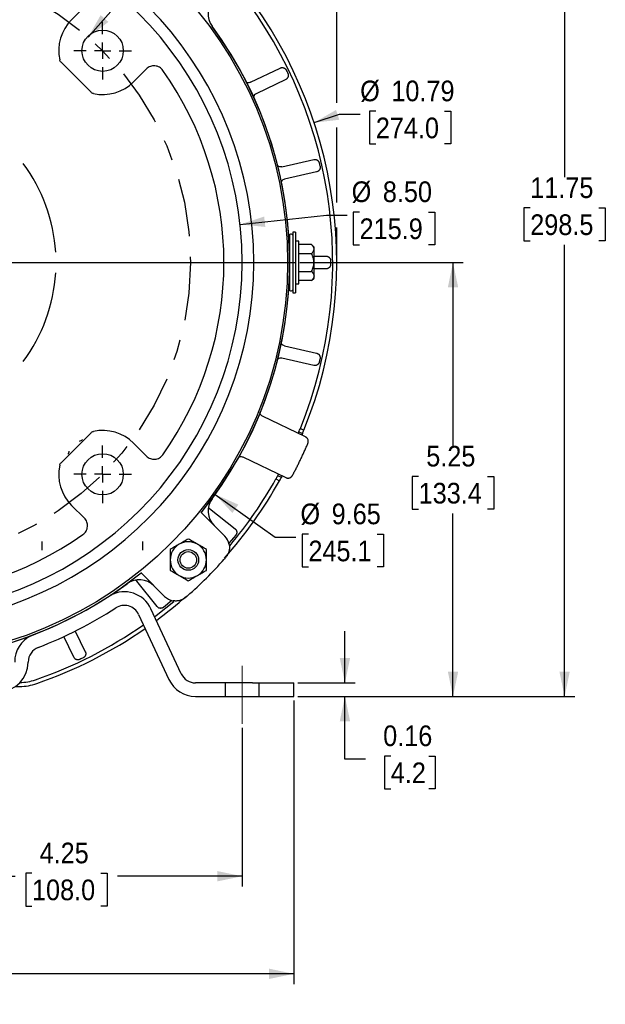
# Model space of a CAD drawing. Header units: inches. Extents: x 1.5 to 80, y 0 to 40.3.
# Tile 10 of 15: x 62.1 to 69.2, y 20.9 to 32.8. Entities that reach past the tile are written whole.
import ezdxf

# ---------------------------------------------------------------- set-up
doc = ezdxf.new("R2010")
doc.units = ezdxf.units.IN
doc.header["$MEASUREMENT"] = 0
for name, pattern in [('SLD-Center', [1.45, 0.7, -0.25, 0.25, -0.25]), ('SLD-Dashed', [0.45, 0.3, -0.15]), ('SLD-Solid', [0])]:
    doc.linetypes.add(name, pattern=pattern)
for name, color, linetype in [('CENTER', 40, 'SLD-Center'), ('HIDDEN', 104, 'SLD-Dashed'), ('SLD-0', 7, 'Continuous')]:
    doc.layers.add(name, color=color, linetype=linetype)
doc.styles.add('SLDTEXTSTYLE0', font='GOTHIC.TTF', dxfattribs={"width": 0.913})
doc.dimstyles.new('SLDDIMSTYLE1', dxfattribs={"dimtxt": 0.25, "dimasz": 0.3, "dimexe": 0, "dimexo": 0.0625, "dimgap": 0.0625, "dimtad": 0, "dimtih": 1, "dimtoh": 1, "dimrnd": 1e-09, "dimzin": 12, "dimdsep": 46, "dimtxsty": 'SLDTEXTSTYLE0', "dimsah": 1, "dimcen": 0.09, "dimadec": 0, "dimazin": 3, "dimtfac": 1, "dimtofl": 0, "dimtmove": 0, "dimatfit": 3, "dimfxl": 0, "dimfrac": 2, "dimtolj": 1, "dimtzin": 12, "dimarcsym": 0})
doc.dimstyles.new('SLDDIMSTYLE2', dxfattribs={"dimtxt": 0.25, "dimasz": 0.3, "dimexe": 0, "dimexo": 0.0625, "dimgap": 0.0625, "dimtad": 0, "dimtih": 1, "dimtoh": 1, "dimrnd": 1e-09, "dimdsep": 46, "dimtxsty": 'SLDTEXTSTYLE0', "dimsah": 1, "dimcen": 0.09, "dimadec": 0, "dimazin": 2, "dimtfac": 1, "dimtmove": 0, "dimatfit": 0, "dimfxl": 0, "dimfrac": 2, "dimtolj": 1, "dimtzin": 12, "dimarcsym": 0})
doc.dimstyles.new('SLDDIMSTYLE4', dxfattribs={"dimtxt": 0.25, "dimasz": 0.3, "dimexe": 0, "dimexo": 0.0625, "dimgap": 0.0625, "dimtad": 0, "dimtih": 1, "dimtoh": 1, "dimrnd": 1e-09, "dimzin": 12, "dimdsep": 46, "dimtxsty": 'SLDTEXTSTYLE0', "dimsah": 1, "dimcen": 0, "dimadec": 0, "dimazin": 3, "dimtfac": 1, "dimtofl": 0, "dimtmove": 0, "dimatfit": 3, "dimfxl": 0, "dimfrac": 2, "dimtolj": 1, "dimtzin": 12, "dimarcsym": 0})
doc.dimstyles.new('SLDDIMSTYLE7', dxfattribs={"dimtxt": 0.25, "dimasz": 0.3, "dimexe": 0, "dimexo": 0.0625, "dimgap": 0.0625, "dimtad": 0, "dimtih": 1, "dimtoh": 1, "dimrnd": 1e-09, "dimzin": 12, "dimdsep": 46, "dimtxsty": 'SLDTEXTSTYLE0', "dimsah": 1, "dimcen": 0, "dimadec": 0, "dimazin": 3, "dimtfac": 1, "dimtofl": 0, "dimtmove": 0, "dimatfit": 3, "dimfxl": 0, "dimfrac": 2, "dimtolj": 1, "dimtzin": 12, "dimarcsym": 0})
doc.dimstyles.new('SLDDIMSTYLE8', dxfattribs={"dimtxt": 0.25, "dimasz": 0.3, "dimexe": 0, "dimexo": 0.0625, "dimgap": 0.0625, "dimtad": 0, "dimtih": 1, "dimtoh": 1, "dimrnd": 1e-09, "dimzin": 4, "dimdsep": 46, "dimtxsty": 'SLDTEXTSTYLE0', "dimsah": 1, "dimcen": 0, "dimadec": 0, "dimazin": 1, "dimtfac": 1, "dimtofl": 0, "dimtmove": 0, "dimatfit": 3, "dimfxl": 0, "dimfrac": 2, "dimtolj": 1, "dimtzin": 12, "dimarcsym": 0})

# ---------------------------------------------------------------- blocks, each defined once
blk = doc.blocks.new('_D_13')
at = {"layer": 'SLD-0'}
for p, q in [((64.659, 34.408), (64.583, 34.408)), ((64.583, 34.408), (64.583, 34.011)), ((65.49, 34.408), (65.566, 34.408)), ((65.566, 34.408), (65.566, 34.011)), ((62.965, 32.609), (64.225, 34.048)), ((64.225, 34.048), (64.444, 34.048)), ((64.583, 34.011), (64.659, 34.011)), ((65.566, 34.011), (65.49, 34.011))]:
    blk.add_line(p, q, dxfattribs=at)
blk.add_solid([(62.965, 32.609), (63.21, 32.794), (63.116, 32.876)], dxfattribs=at)
at = {"layer": 'SLD-0', "char_height": 0.25, "attachment_point": 1, "style": 'SLDTEXTSTYLE0'}
for s, insert in [('%%c', (64.563, 34.778)), ('7.25', (64.94, 34.778)), ('184.2', (64.659, 34.33)), ('B.C.', (64.751, 33.883))]:
    blk.add_mtext(s, dxfattribs=dict(at, insert=insert))
blk = doc.blocks.new('_D_17')
at = {"layer": 'SLD-0'}
for p, q in [((60.577, 24.933), (60.577, 22.33)), ((64.827, 24.252), (64.827, 22.33)), ((60.577, 22.455), (62.083, 22.455)), ((62.286, 22.492), (62.21, 22.492)), ((62.21, 22.492), (62.21, 22.095)), ((63.117, 22.492), (63.194, 22.492)), ((63.194, 22.492), (63.194, 22.095)), ((64.827, 22.455), (63.32, 22.455)), ((62.21, 22.095), (62.286, 22.095)), ((63.194, 22.095), (63.117, 22.095))]:
    blk.add_line(p, q, dxfattribs=at)
for points in [[(60.577, 22.455), (60.877, 22.393), (60.877, 22.518)], [(64.827, 22.455), (64.527, 22.518), (64.527, 22.393)]]:
    blk.add_solid(points, dxfattribs=at)
at = {"layer": 'SLD-0', "char_height": 0.25, "attachment_point": 1, "style": 'SLDTEXTSTYLE0'}
for s, insert in [('4.25', (62.378, 22.862)), ('108.0', (62.286, 22.415))]:
    blk.add_mtext(s, dxfattribs=dict(at, insert=insert))
blk = doc.blocks.new('_D_19')
at = {"layer": 'SLD-0'}
for p, q in [((55.702, 24.581), (55.702, 21.149)), ((65.452, 24.581), (65.452, 21.149)), ((55.702, 21.274), (59.958, 21.274)), ((60.161, 21.311), (60.085, 21.311)), ((60.085, 21.311), (60.085, 20.914)), ((60.992, 21.311), (61.069, 21.311)), ((61.069, 21.311), (61.069, 20.914)), ((65.452, 21.274), (61.195, 21.274)), ((60.085, 20.914), (60.161, 20.914)), ((61.069, 20.914), (60.992, 20.914))]:
    blk.add_line(p, q, dxfattribs=at)
for points in [[(55.702, 21.274), (56.002, 21.212), (56.002, 21.337)], [(65.452, 21.274), (65.152, 21.337), (65.152, 21.212)]]:
    blk.add_solid(points, dxfattribs=at)
at = {"layer": 'SLD-0', "char_height": 0.25, "attachment_point": 1, "style": 'SLDTEXTSTYLE0'}
for s, insert in [('9.75', (60.253, 21.681)), ('247.7', (60.161, 21.234))]:
    blk.add_mtext(s, dxfattribs=dict(at, insert=insert))
blk = doc.blocks.new('_D_20')
at = {"layer": 'SLD-0'}
for p, q in [((66.07, 24.795), (66.07, 25.42)), ((65.502, 24.795), (66.195, 24.795)), ((65.502, 24.631), (66.195, 24.631)), ((66.07, 23.873), (66.07, 24.631)), ((66.32, 23.873), (66.07, 23.873)), ((66.624, 23.909), (66.548, 23.909)), ((66.548, 23.909), (66.548, 23.513)), ((67.086, 23.909), (67.162, 23.909)), ((67.162, 23.909), (67.162, 23.513)), ((66.548, 23.513), (66.624, 23.513)), ((67.162, 23.513), (67.086, 23.513))]:
    blk.add_line(p, q, dxfattribs=at)
for points in [[(66.07, 24.795), (66.132, 25.095), (66.007, 25.095)], [(66.07, 24.631), (66.007, 24.331), (66.132, 24.331)]]:
    blk.add_solid(points, dxfattribs=at)
at = {"layer": 'SLD-0', "char_height": 0.25, "attachment_point": 1, "style": 'SLDTEXTSTYLE0'}
for s, insert in [('0.16', (66.532, 24.28)), ('4.2', (66.624, 23.832))]:
    blk.add_mtext(s, dxfattribs=dict(at, insert=insert))
blk = doc.blocks.new('_D_21')
at = {"layer": 'SLD-0'}
for p, q in [((64.502, 27.076), (65.226, 26.558)), ((65.628, 26.595), (65.552, 26.595)), ((65.552, 26.595), (65.552, 26.198)), ((66.459, 26.595), (66.535, 26.595)), ((66.535, 26.595), (66.535, 26.198)), ((65.226, 26.558), (65.476, 26.558)), ((65.552, 26.198), (65.628, 26.198)), ((66.535, 26.198), (66.459, 26.198))]:
    blk.add_line(p, q, dxfattribs=at)
blk.add_solid([(64.502, 27.076), (64.709, 26.851), (64.782, 26.952)], dxfattribs=at)
at = {"layer": 'SLD-0', "char_height": 0.25, "attachment_point": 1, "style": 'SLDTEXTSTYLE0'}
for s, insert in [('%%c', (65.532, 26.965)), ('9.65', (65.909, 26.965)), ('245.1', (65.628, 26.517))]:
    blk.add_mtext(s, dxfattribs=dict(at, insert=insert))
blk = doc.blocks.new('_D_24')
at = {"layer": 'SLD-0'}
for p, q in [((65.526, 29.882), (67.501, 29.882)), ((67.376, 29.882), (67.376, 27.667)), ((66.961, 27.293), (66.884, 27.293)), ((66.884, 27.293), (66.884, 26.897)), ((67.792, 27.293), (67.868, 27.293)), ((67.868, 27.293), (67.868, 26.897)), ((66.884, 26.897), (66.961, 26.897)), ((67.376, 24.631), (67.376, 26.846)), ((67.868, 26.897), (67.792, 26.897)), ((65.502, 24.631), (67.501, 24.631))]:
    blk.add_line(p, q, dxfattribs=at)
for points in [[(67.376, 29.882), (67.314, 29.582), (67.439, 29.582)], [(67.376, 24.631), (67.439, 24.931), (67.314, 24.931)]]:
    blk.add_solid(points, dxfattribs=at)
at = {"layer": 'SLD-0', "char_height": 0.25, "attachment_point": 1, "style": 'SLDTEXTSTYLE0'}
for s, insert in [('5.25', (67.053, 27.664)), ('133.4', (66.961, 27.216))]:
    blk.add_mtext(s, dxfattribs=dict(at, insert=insert))
blk = doc.blocks.new('_D_25')
at = {"layer": 'SLD-0'}
for p, q in [((64.802, 30.343), (65.845, 30.457)), ((65.845, 30.457), (66.095, 30.457)), ((66.247, 30.493), (66.171, 30.493)), ((66.171, 30.493), (66.171, 30.097)), ((67.078, 30.493), (67.155, 30.493)), ((67.155, 30.493), (67.155, 30.097)), ((66.171, 30.097), (66.247, 30.097)), ((67.155, 30.097), (67.078, 30.097))]:
    blk.add_line(p, q, dxfattribs=at)
blk.add_solid([(64.802, 30.343), (65.107, 30.313), (65.093, 30.438)], dxfattribs=at)
at = {"layer": 'SLD-0', "char_height": 0.25, "attachment_point": 1, "style": 'SLDTEXTSTYLE0'}
for s, insert in [('%%c', (66.151, 30.864)), ('8.50', (66.528, 30.864)), ('215.9', (66.247, 30.416))]:
    blk.add_mtext(s, dxfattribs=dict(at, insert=insert))
blk = doc.blocks.new('_D_26')
at = {"layer": 'SLD-0'}
for p, q in [((66.443, 31.713), (66.366, 31.713)), ((66.366, 31.713), (66.366, 31.317)), ((67.274, 31.713), (67.35, 31.713)), ((67.35, 31.713), (67.35, 31.317)), ((65.697, 31.575), (66.004, 31.677)), ((66.004, 31.677), (66.254, 31.677)), ((66.366, 31.317), (66.443, 31.317)), ((67.35, 31.317), (67.274, 31.317))]:
    blk.add_line(p, q, dxfattribs=at)
blk.add_solid([(65.697, 31.575), (66.002, 31.61), (65.962, 31.729)], dxfattribs=at)
at = {"layer": 'SLD-0', "char_height": 0.25, "attachment_point": 1, "style": 'SLDTEXTSTYLE0'}
for s, insert in [('%%c', (66.254, 32.084)), ('10.79', (66.631, 32.084)), ('274.0', (66.443, 31.636))]:
    blk.add_mtext(s, dxfattribs=dict(at, insert=insert))
blk = doc.blocks.new('_D_28')
at = {"layer": 'SLD-0'}
for p, q in [((60.722, 36.381), (68.851, 36.381)), ((68.726, 36.381), (68.726, 30.917)), ((68.31, 30.543), (68.234, 30.543)), ((68.234, 30.543), (68.234, 30.146)), ((69.141, 30.543), (69.217, 30.543)), ((69.217, 30.543), (69.217, 30.146)), ((68.234, 30.146), (68.31, 30.146)), ((68.726, 24.631), (68.726, 30.095)), ((69.217, 30.146), (69.141, 30.146)), ((65.502, 24.631), (68.851, 24.631))]:
    blk.add_line(p, q, dxfattribs=at)
for points in [[(68.726, 36.381), (68.663, 36.081), (68.788, 36.081)], [(68.726, 24.631), (68.788, 24.931), (68.663, 24.931)]]:
    blk.add_solid(points, dxfattribs=at)
at = {"layer": 'SLD-0', "char_height": 0.25, "attachment_point": 1, "style": 'SLDTEXTSTYLE0'}
for s, insert in [('11.75', (68.31, 30.913)), ('298.5', (68.31, 30.465))]:
    blk.add_mtext(s, dxfattribs=dict(at, insert=insert))
blk = doc.blocks.new('_D_29')
at = {"layer": 'SLD-0'}
for p, q in [((54.703, 32.94), (54.627, 32.94)), ((54.627, 32.94), (54.627, 32.543)), ((55.534, 32.94), (55.61, 32.94)), ((55.61, 32.94), (55.61, 32.543)), ((55.936, 32.903), (55.686, 32.903)), ((57.199, 32.081), (55.936, 32.903)), ((54.627, 32.543), (54.703, 32.543)), ((55.61, 32.543), (55.534, 32.543))]:
    blk.add_line(p, q, dxfattribs=at)
blk.add_solid([(57.199, 32.081), (56.982, 32.297), (56.914, 32.192)], dxfattribs=at)
at = {"layer": 'SLD-0', "char_height": 0.25, "attachment_point": 1, "style": 'SLDTEXTSTYLE0'}
for s, insert in [('%%c', (54.607, 33.31)), ('8.06', (54.984, 33.31)), ('204.7', (54.703, 32.862))]:
    blk.add_mtext(s, dxfattribs=dict(at, insert=insert))
blk = doc.blocks.new('_D_31')
at = {"layer": 'SLD-0'}
for p, q in [((52.928, 32.61), (52.928, 39.499)), ((65.97, 36.531), (65.97, 39.499)), ((52.928, 39.374), (58.83, 39.374)), ((59.033, 39.41), (58.957, 39.41)), ((58.957, 39.41), (58.957, 39.013)), ((59.864, 39.41), (59.941, 39.41)), ((59.941, 39.41), (59.941, 39.013)), ((65.97, 39.374), (60.067, 39.374)), ((58.957, 39.013), (59.033, 39.013)), ((59.941, 39.013), (59.864, 39.013)), ((65.97, 31.815), (65.97, 36.231)), ((52.928, 32.31), (52.928, 32.31)), ((65.97, 30.607), (65.97, 31.515)), ((65.97, 29.932), (65.97, 30.307))]:
    blk.add_line(p, q, dxfattribs=at)
for points in [[(52.928, 39.374), (53.228, 39.311), (53.228, 39.436)], [(65.97, 39.374), (65.67, 39.436), (65.67, 39.311)]]:
    blk.add_solid(points, dxfattribs=at)
at = {"layer": 'SLD-0', "char_height": 0.25, "attachment_point": 1, "style": 'SLDTEXTSTYLE0'}
for s, insert in [('13.04', (59.033, 39.78)), ('331.3', (59.033, 39.333))]:
    blk.add_mtext(s, dxfattribs=dict(at, insert=insert))
blk = doc.blocks.new('SW_CENTERMARKSYMBOL_2')
at = {"layer": 'SLD-0', "color": 0}
for p, q in [((0, 0.2), (0, 0.35)), ((-0.2, 0), (-0.35, 0)), ((0, 0), (-0.1, 0)), ((0, 0), (0, 0.1)), ((0, 0), (0, -0.1)), ((0, 0), (0.1, 0)), ((0.2, 0), (0.35, 0)), ((0, -0.2), (0, -0.35))]:
    blk.add_line(p, q, dxfattribs=at)
blk = doc.blocks.new('SW_CENTERMARKSYMBOL_4')
at = {"layer": 'SLD-0', "color": 0}
for p, q in [((0, 0.2), (0, 0.35)), ((-0.2, 0), (-0.35, 0)), ((0, 0), (-0.1, 0)), ((0, 0), (0, 0.1)), ((0, 0), (0, -0.1)), ((0, 0), (0.1, 0)), ((0.2, 0), (0.35, 0)), ((0, -0.2), (0, -0.35))]:
    blk.add_line(p, q, dxfattribs=at)
blk = doc.blocks.new('SW_CENTERMARKSYMBOL_5')
at = {"layer": 'SLD-0', "color": 0}
for p, q in [((0, 0.2), (0, 4.899)), ((-0.2, 0), (-4.899, 0)), ((0, 0), (-0.1, 0)), ((0, 0), (0, 0.1)), ((0, 0), (0, -0.1)), ((0, 0), (0.1, 0)), ((0.2, 0), (4.899, 0)), ((0, -0.2), (0, -4.899))]:
    blk.add_line(p, q, dxfattribs=at)

msp = doc.modelspace()

# ---------------------------------------------------------------- linework, layer by layer
at = {"color": 40, "linetype": 'SLD-Center', "lineweight": 18}
msp.add_line((64.82672, 24.30163), (64.82672, 25.13014), dxfattribs=at)
at = {"layer": 'CENTER'}
msp.add_circle((60.57672, 29.88239), 3.625, dxfattribs=at)
at = {"layer": 'HIDDEN'}
for p, q in [((62.40672, 26.50639), (62.40672, 26.40239)), ((63.62672, 26.40239), (63.62672, 26.50639)), ((64.62172, 24.79789), (64.62172, 24.63389)), ((65.03172, 24.63389), (65.03172, 24.79789))]:
    msp.add_line(p, q, dxfattribs=at)
at = {"layer": 'SLD-0', "linetype": 'SLD-Solid', "lineweight": 25}
for p, q in [((62.76466, 32.82097), (62.91925, 32.97556)), ((62.99977, 31.9427), (62.63704, 32.30543)), ((63.6699, 32.22491), (63.51531, 32.07033)), ((63.87181, 32.20258), (63.86801, 32.20797)), ((64.92981, 32.06418), (65.28688, 32.23613)), ((65.35369, 32.0974), (64.99662, 31.92544)), ((65.30616, 31.04082), (65.69254, 31.12901)), ((65.72681, 30.97889), (65.34043, 30.8907)), ((65.40072, 30.22026), (65.40072, 29.98062)), ((65.47072, 30.24989), (65.44072, 30.24989)), ((65.44072, 30.24989), (65.44072, 29.51489)), ((65.47072, 30.24989), (65.47072, 29.51489)), ((65.51072, 30.14239), (65.47072, 30.14239)), ((65.51072, 29.62239), (65.51072, 30.14239)), ((65.66672, 30.09889), (65.51072, 30.09889)), ((65.69572, 30.06989), (65.66672, 30.09889)), ((65.69572, 30.04477), (65.69572, 30.06989)), ((65.69572, 29.88239), (65.69572, 30.04477)), ((65.40072, 30.00739), (65.4001, 30.00739)), ((65.51072, 29.99064), (65.66672, 29.99064)), ((65.69572, 29.95938), (65.84168, 29.95938)), ((65.69572, 29.72001), (65.69572, 29.88239)), ((65.84168, 29.80539), (65.69572, 29.80539)), ((65.4001, 29.75739), (65.40072, 29.75739)), ((65.40072, 29.78416), (65.40072, 29.54452)), ((65.51072, 29.77413), (65.66672, 29.77413)), ((65.66672, 29.66588), (65.69572, 29.69489)), ((65.69572, 29.69489), (65.69572, 29.72001)), ((65.47072, 29.62239), (65.51072, 29.62239)), ((65.66672, 29.66588), (65.51072, 29.66588)), ((65.44072, 29.51489), (65.47072, 29.51489)), ((65.34043, 28.87407), (65.72681, 28.78589)), ((65.69254, 28.63576), (65.30616, 28.72395)), ((65.59316, 27.77096), (65.07355, 28.02103)), ((62.63704, 27.45934), (62.99977, 27.82207)), ((65.51357, 27.83383), (65.55689, 27.81298)), ((65.53067, 27.87554), (65.57401, 27.85468)), ((63.51531, 27.69445), (63.6699, 27.53986)), ((63.86801, 27.55681), (63.87181, 27.5622)), ((64.83689, 27.52929), (65.3565, 27.27921)), ((65.30103, 27.28135), (65.25771, 27.30219)), ((65.23578, 27.26281), (65.27912, 27.24195)), ((62.91925, 26.78921), (62.76466, 26.9438)), ((64.32978, 26.85765), (64.61774, 26.56969)), ((64.43118, 26.90704), (64.4215, 26.91841)), ((64.43118, 26.90704), (64.74104, 26.65994)), ((62.9023, 26.5911), (62.89691, 26.5873)), ((64.7499, 26.58284), (64.66598, 26.48477)), ((64.67034, 26.46909), (64.67108, 26.46485)), ((63.88942, 25.84137), (63.60146, 26.12933)), ((63.55207, 26.02793), (63.54279, 26.03582)), ((63.79917, 25.71807), (63.55207, 26.02793)), ((63.97556, 25.79417), (63.87627, 25.70921)), ((63.99057, 25.78868), (63.99002, 25.78877)), ((63.57464, 25.62397), (63.94241, 24.83528)), ((64.09105, 24.90459), (63.72328, 25.69328)), ((62.80998, 25.42244), (62.93047, 25.17223)), ((62.79173, 25.10542), (62.67125, 25.35561)), ((62.24072, 25.04489), (62.24072, 25.04779)), ((64.95172, 24.79489), (64.26325, 24.79489)), ((64.95172, 24.79489), (65.45172, 24.79489)), ((65.45172, 24.63089), (65.45172, 24.79489)), ((62.08612, 24.75239), (62.13755, 24.75239)), ((64.26325, 24.63089), (64.95172, 24.63089)), ((64.95172, 24.63089), (65.45172, 24.63089))]:
    msp.add_line(p, q, dxfattribs=at)
at = {"layer": 'SLD-0', "linetype": 'SLD-Solid', "lineweight": 25, "flags": 128}
msp.add_lwpolyline([(63.76894, 25.59534), (63.78783, 25.60947), (64.00077, 25.77813)], dxfattribs=at)
at = {"layer": 'SLD-0', "linetype": 'SLD-Solid', "lineweight": 25}
for centre, radius in [((60.57672, 29.88239), 4.79931), ((63.13999, 32.44565), 0.25), ((63.13999, 27.31912), 0.25), ((64.1759, 26.28321), 0.125), ((64.1759, 26.28321), 0.1)]:
    msp.add_circle(centre, radius, dxfattribs=at)
for centre, radius, start, end in [((60.57672, 29.88239), 4.39115, 275.945408, 84.054592), ((60.57672, 29.88239), 4.25, 275.024191, 84.975809), ((60.57672, 29.88239), 5.393, 337.914592, 41.546538), ((60.57672, 29.88239), 5.345, 337.947096, 39.836617), ((64.66522, 32.88901), 0.25, 135, 216.33025), ((63.13999, 32.44565), 0.53079, 135, 191.989921), ((60.57672, 29.88239), 4.824, 321.128455, 36.276325), ((60.57672, 29.88239), 4.825, 323.66975, 36.33025), ((60.57672, 29.88239), 4.03, 324.755472, 35.244528), ((63.13999, 32.44565), 0.53079, 258.010079, 315), ((60.57672, 29.88239), 2, 3.542309, 36.751249), ((65.41821, 30.20239), 0.025, 25.750614, 134.371384), ((60.57672, 29.88239), 2, 323.248751, 356.457691), ((65.41821, 29.56239), 0.025, 225.628616, 334.249386), ((63.13999, 27.31912), 0.53079, 45, 101.989921), ((60.57672, 29.88239), 5.345, 337.463863, 337.947096), ((60.57672, 29.88239), 5.393, 337.435675, 337.914592), ((62.85493, 27.7817), 0.06002, 273.502994, 314.95656), ((62.67741, 27.60418), 0.06002, 315.04344, 356.497006), ((63.13999, 27.31912), 0.53079, 168.010079, 225), ((60.57672, 29.88239), 5.345, 330.652904, 331.136137), ((60.57672, 29.88239), 5.393, 318.454057, 330.685408), ((60.57672, 29.88239), 5.345, 320.164841, 330.652904), ((60.57672, 29.88239), 5.393, 330.685408, 331.164325), ((64.66522, 26.87576), 0.25, 143.66975, 225), ((60.57672, 29.88239), 4.03, 234.755472, 305.244528), ((64.1759, 26.28321), 0.219, 120, 180), ((64.1759, 26.28321), 0.219, 60, 120), ((64.1759, 26.28321), 0.219, 0, 60), ((64.48338, 26.43534), 0.19, 10.9725, 45), ((64.1759, 26.28321), 0.219, 180, 240), ((60.57672, 29.88239), 5.4, 311.670858, 318.329142), ((64.1759, 26.28321), 0.219, 300, 0), ((60.57672, 29.88239), 4.824, 271.069013, 308.871545), ((60.57672, 29.88239), 4.825, 233.66975, 306.33025), ((63.58335, 25.79389), 0.25, 45, 126.33025), ((64.1759, 26.28321), 0.219, 240, 300), ((63.40244, 25.54367), 0.354, 25, 118.439187), ((60.57672, 29.88239), 5.393, 306.566795, 311.547744), ((64.02377, 25.97572), 0.19, 225, 259.0275), ((60.57672, 29.88089), 4.9865, 290.987058, 303.084462), ((63.40244, 25.54367), 0.19, 25, 123.084462), ((60.57672, 29.88239), 5.345, 289.129082, 304.882486), ((60.57672, 29.88239), 5.393, 289.129082, 304.793656), ((62.43072, 25.04779), 0.354, 115.341063, 180), ((62.43072, 25.04779), 0.19, 110.987058, 180), ((61.88672, 25.04489), 0.354, 270, 0), ((64.26325, 24.98489), 0.19, 205, 270), ((62.13755, 25.38239), 0.582, 270, 289.129082), ((62.13755, 25.38239), 0.63, 270, 289.129082), ((64.26325, 24.98489), 0.354, 205, 270)]:
    msp.add_arc(centre, radius, start, end, dxfattribs=at)
for points in [[(62.63704, 32.30543), (62.62889, 32.31358), (62.62317, 32.32411), (62.62078, 32.33538)], [(65.36018, 32.21067), (65.36667, 32.19734), (65.37311, 32.18397), (65.37949, 32.17058)], [(63.02972, 31.92644), (63.01845, 31.92884), (63.00792, 31.93455), (62.99977, 31.9427)], [(65.75834, 31.08788), (65.76171, 31.07343), (65.76501, 31.05897), (65.76825, 31.0445)], [(65.89668, 29.90463), (65.89671, 29.89722), (65.89672, 29.8898), (65.89672, 29.88239)], [(65.89672, 29.88239), (65.89672, 29.87497), (65.89671, 29.86755), (65.89668, 29.86014)], [(65.76825, 28.72028), (65.76501, 28.7058), (65.76171, 28.69134), (65.75834, 28.67689)], [(62.99977, 27.82207), (63.00792, 27.83022), (63.01845, 27.83594), (63.02972, 27.83833)], [(62.62078, 27.42939), (62.62317, 27.44066), (62.62889, 27.45119), (62.63704, 27.45934)], [(62.90501, 25.09893), (62.89167, 25.09244), (62.87831, 25.086), (62.86492, 25.07962)]]:
    msp.add_open_spline(points, degree=3, dxfattribs=at)
for points, knots in [([(63.86801, 32.20797), (63.86252, 32.21574), (63.85628, 32.22278), (63.84239, 32.23543), (63.83462, 32.24108), (63.8183, 32.25044), (63.8097, 32.2542), (63.79159, 32.25987), (63.78229, 32.2617), (63.76359, 32.2633), (63.754, 32.26309), (63.73532, 32.2606), (63.7262, 32.25837), (63.70843, 32.25189), (63.69988, 32.24767), (63.68405, 32.23758), (63.67663, 32.23165), (63.6699, 32.22491)], [0, 0, 0, 0, 0.125, 0.125, 0.25, 0.25, 0.375, 0.375, 0.5, 0.5, 0.625, 0.625, 0.75, 0.75, 0.875, 0.875, 1, 1, 1, 1]), ([(65.28688, 32.23613), (65.28826, 32.23676), (65.291, 32.238), (65.29525, 32.23941), (65.29951, 32.24048), (65.30373, 32.24119), (65.30787, 32.24156), (65.31187, 32.24162), (65.3157, 32.2414), (65.31932, 32.24095), (65.32271, 32.2403), (65.32586, 32.2395), (65.33052, 32.23802), (65.33666, 32.23535), (65.34393, 32.23073), (65.35045, 32.22495), (65.35605, 32.21826), (65.35881, 32.21319), (65.36018, 32.21067)], [0, 0, 0, 0, 0.05271198, 0.10474871, 0.15580936, 0.20560872, 0.25388351, 0.30039732, 0.34494381, 0.38734827, 0.42746767, 0.46518937, 0.50042879, 0.59777594, 0.69781327, 0.79916765, 0.90037552, 1, 1, 1, 1]), ([(64.92981, 32.06418), (64.92252, 32.06167), (64.90795, 32.05664), (64.88626, 32.05908), (64.87529, 32.06627), (64.87077, 32.06923)], [0, 0, 0, 0, 0.37043366, 0.74059668, 1, 1, 1, 1]), ([(65.37949, 32.17058), (65.38013, 32.16914), (65.38143, 32.16623), (65.3829, 32.16164), (65.38399, 32.15693), (65.38466, 32.15211), (65.3849, 32.14726), (65.38472, 32.14243), (65.38412, 32.13769), (65.38313, 32.13308), (65.38153, 32.12788), (65.37898, 32.12189), (65.37493, 32.11508), (65.36934, 32.10835), (65.36226, 32.10208), (65.35659, 32.09898), (65.35369, 32.0974)], [0, 0, 0, 0, 0.05515366, 0.11098933, 0.16727226, 0.22375515, 0.28018423, 0.33630565, 0.39187193, 0.44664798, 0.50041638, 0.58109153, 0.67320296, 0.77528636, 0.88515789, 1, 1, 1, 1]), ([(64.99662, 31.92544), (64.99015, 31.92128), (64.97723, 31.91299), (64.96655, 31.89707), (64.96535, 31.88681), (64.96505, 31.88419)], [0, 0, 0, 0, 0.42742237, 0.85342761, 1, 1, 1, 1]), ([(65.69254, 31.12901), (65.69402, 31.12931), (65.69697, 31.12991), (65.70143, 31.13034), (65.70582, 31.13044), (65.7101, 31.13019), (65.71421, 31.12963), (65.71813, 31.1288), (65.72181, 31.12774), (65.72524, 31.12649), (65.7284, 31.1251), (65.73129, 31.12362), (65.73551, 31.12114), (65.7409, 31.11717), (65.74697, 31.11105), (65.75203, 31.10397), (65.75601, 31.0962), (65.75757, 31.09064), (65.75834, 31.08788)], [0, 0, 0, 0, 0.05271198, 0.10474871, 0.15580937, 0.20560872, 0.25388352, 0.30039733, 0.34494381, 0.38734827, 0.42746767, 0.46518937, 0.50042879, 0.59777595, 0.69781328, 0.79916766, 0.90037553, 1, 1, 1, 1]), ([(65.30616, 31.04082), (65.2985, 31.04001), (65.28319, 31.03837), (65.26322, 31.0452), (65.25459, 31.05407), (65.25134, 31.05742)], [0, 0, 0, 0, 0.383925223, 0.767569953, 1, 1, 1, 1]), ([(65.76825, 31.0445), (65.76855, 31.04294), (65.76917, 31.03982), (65.76958, 31.03502), (65.7696, 31.03018), (65.76918, 31.02534), (65.76834, 31.02055), (65.76708, 31.01589), (65.76544, 31.0114), (65.76345, 31.00712), (65.76074, 31.00241), (65.75691, 30.99713), (65.75145, 30.9914), (65.7445, 30.98608), (65.73621, 30.98155), (65.72999, 30.97979), (65.72681, 30.97889)], [0, 0, 0, 0, 0.05515366, 0.11098933, 0.16727226, 0.22375516, 0.28018424, 0.33630566, 0.39187193, 0.44664798, 0.50041638, 0.58109153, 0.67320297, 0.77528636, 0.88515789, 1, 1, 1, 1]), ([(65.34043, 30.8907), (65.33317, 30.8881), (65.31867, 30.88291), (65.30401, 30.86862), (65.30025, 30.85755), (65.29896, 30.85376)], [0, 0, 0, 0, 0.39762731, 0.79393628, 1, 1, 1, 1]), ([(65.69572, 30.04477), (65.69572, 30.05427), (65.6928, 30.06352), (65.68507, 30.0771), (65.68194, 30.08159), (65.67488, 30.09036), (65.67095, 30.09466), (65.66672, 30.09889)], [0, 0, 0, 0, 0.5, 0.5, 0.75, 0.75, 1, 1, 1, 1]), ([(65.66672, 29.99064), (65.6752, 29.99912), (65.68241, 30.0078), (65.69012, 30.02127), (65.69217, 30.02585), (65.69497, 30.03518), (65.69572, 30.03998), (65.69572, 30.04477)], [0, 0, 0, 0, 0.5, 0.5, 0.75, 0.75, 1, 1, 1, 1]), ([(65.69572, 29.88239), (65.69572, 29.90139), (65.6928, 29.91989), (65.68507, 29.94706), (65.68194, 29.95604), (65.67488, 29.97357), (65.67095, 29.98217), (65.66672, 29.99064)], [0, 0, 0, 0, 0.5, 0.5, 0.75, 0.75, 1, 1, 1, 1]), ([(65.84168, 29.95938), (65.84319, 29.95934), (65.8462, 29.95927), (65.85064, 29.9587), (65.85494, 29.95782), (65.85906, 29.95662), (65.86294, 29.95516), (65.86658, 29.95348), (65.86993, 29.95162), (65.873, 29.94965), (65.87577, 29.94759), (65.87826, 29.9455), (65.88182, 29.94215), (65.88619, 29.93707), (65.89074, 29.92976), (65.89411, 29.92172), (65.89625, 29.91326), (65.89654, 29.9075), (65.89668, 29.90463)], [0, 0, 0, 0, 0.05271198, 0.1047487, 0.15580935, 0.20560871, 0.2538835, 0.30039731, 0.34494379, 0.38734825, 0.42746766, 0.46518936, 0.50042879, 0.59777593, 0.69781326, 0.79916764, 0.90037552, 1, 1, 1, 1]), ([(65.66672, 29.77413), (65.6752, 29.7911), (65.68241, 29.80845), (65.69012, 29.8354), (65.69217, 29.84455), (65.69497, 29.86322), (65.69572, 29.87281), (65.69572, 29.88239)], [0, 0, 0, 0, 0.5, 0.5, 0.75, 0.75, 1, 1, 1, 1]), ([(65.89668, 29.86014), (65.89663, 29.85855), (65.89654, 29.85537), (65.89587, 29.85061), (65.89481, 29.84588), (65.89332, 29.84125), (65.89144, 29.83678), (65.88918, 29.83251), (65.88658, 29.82849), (65.88368, 29.82477), (65.87999, 29.82078), (65.87509, 29.81648), (65.86849, 29.81212), (65.86053, 29.80847), (65.85143, 29.8059), (65.84498, 29.80556), (65.84168, 29.80539)], [0, 0, 0, 0, 0.05515366, 0.11098933, 0.16727226, 0.22375515, 0.28018423, 0.33630565, 0.39187193, 0.44664798, 0.50041638, 0.58109153, 0.67320296, 0.77528636, 0.88515788, 1, 1, 1, 1]), ([(65.66672, 29.77413), (65.6752, 29.76565), (65.68241, 29.75698), (65.69012, 29.7435), (65.69217, 29.73893), (65.69497, 29.72959), (65.69572, 29.72479), (65.69572, 29.72001)], [0, 0, 0, 0, 0.5, 0.5, 0.75, 0.75, 1, 1, 1, 1]), ([(65.69572, 29.72001), (65.69572, 29.7105), (65.6928, 29.70125), (65.68507, 29.68767), (65.68194, 29.68318), (65.67488, 29.67441), (65.67095, 29.67011), (65.66672, 29.66588)], [0, 0, 0, 0, 0.5, 0.5, 0.75, 0.75, 1, 1, 1, 1]), ([(65.34043, 28.87407), (65.33322, 28.87669), (65.31882, 28.88191), (65.30517, 28.89452), (65.30184, 28.90367), (65.30114, 28.9056)], [0, 0, 0, 0, 0.44124844, 0.8821745, 1, 1, 1, 1]), ([(65.30616, 28.72395), (65.29851, 28.72474), (65.28323, 28.72631), (65.26487, 28.72046), (65.25747, 28.7131), (65.25552, 28.71116)], [0, 0, 0, 0, 0.42486052, 0.84831239, 1, 1, 1, 1]), ([(65.72681, 28.78589), (65.72827, 28.78551), (65.73119, 28.78478), (65.73539, 28.78323), (65.73939, 28.78141), (65.74314, 28.77933), (65.7466, 28.77704), (65.74977, 28.77459), (65.75263, 28.77204), (65.75517, 28.76943), (65.75742, 28.76681), (65.75938, 28.76422), (65.7621, 28.76016), (65.76524, 28.75423), (65.76805, 28.74609), (65.76954, 28.73751), (65.76975, 28.72878), (65.76874, 28.7231), (65.76825, 28.72028)], [0, 0, 0, 0, 0.05271198, 0.10474871, 0.15580936, 0.20560872, 0.25388352, 0.30039733, 0.34494381, 0.38734827, 0.42746767, 0.46518937, 0.50042879, 0.59777594, 0.69781328, 0.79916766, 0.90037553, 1, 1, 1, 1]), ([(65.75834, 28.67689), (65.75795, 28.67536), (65.75715, 28.67228), (65.75544, 28.66778), (65.75335, 28.66341), (65.75087, 28.65923), (65.74804, 28.65528), (65.74488, 28.65163), (65.74146, 28.64829), (65.7378, 28.64531), (65.73332, 28.64224), (65.72758, 28.63914), (65.72017, 28.63635), (65.7116, 28.63457), (65.70217, 28.63408), (65.6958, 28.63519), (65.69254, 28.63576)], [0, 0, 0, 0, 0.05515367, 0.11098934, 0.16727227, 0.22375516, 0.28018424, 0.33630566, 0.39187194, 0.44664798, 0.50041638, 0.58109154, 0.67320298, 0.77528637, 0.88515789, 1, 1, 1, 1]), ([(65.07355, 28.02103), (65.0672, 28.02504), (65.05451, 28.03305), (65.0431, 28.05049), (65.04158, 28.0628), (65.04098, 28.06766)], [0, 0, 0, 0, 0.37718656, 0.75417961, 1, 1, 1, 1]), ([(65.50503, 27.81337), (65.5053, 27.81402), (65.50684, 27.81768), (65.50938, 27.82376), (65.512, 27.83005), (65.51337, 27.83336), (65.51351, 27.8337), (65.51357, 27.83383)], [0, 0, 0, 0, 0.05502017, 0.31391236, 0.57268792, 0.83113412, 1, 1, 1, 1]), ([(65.55689, 27.81298), (65.55676, 27.81268), (65.55651, 27.81207), (65.55451, 27.80728), (65.55174, 27.80063), (65.54942, 27.7951), (65.54834, 27.79253)], [0, 0, 0, 0, 0.25845996, 0.51691346, 0.77555175, 1, 1, 1, 1]), ([(65.62218, 27.693), (65.62276, 27.69443), (65.62392, 27.69727), (65.62524, 27.70167), (65.62624, 27.70614), (65.62688, 27.71069), (65.62732, 27.71757), (65.62671, 27.72679), (65.62371, 27.73792), (65.61871, 27.74831), (65.61253, 27.75652), (65.6061, 27.76274), (65.59996, 27.76738), (65.59543, 27.76976), (65.59316, 27.77096)], [0, 0, 0, 0, 0.05029231, 0.10015865, 0.14989449, 0.19979764, 0.25016291, 0.37488566, 0.49984052, 0.62450999, 0.74941435, 0.83312269, 0.91618783, 1, 1, 1, 1]), ([(65.43553, 27.30517), (65.44297, 27.31928), (65.45784, 27.3475), (65.47969, 27.39006), (65.50118, 27.43279), (65.52229, 27.47571), (65.54303, 27.5188), (65.5634, 27.56207), (65.58338, 27.60553), (65.60302, 27.64916), (65.61579, 27.67839), (65.62218, 27.693)], [0, 0, 0, 0, 0.11115035, 0.22227127, 0.33337118, 0.44445846, 0.55554154, 0.66662882, 0.77772873, 0.88884965, 1, 1, 1, 1]), ([(63.6699, 27.53986), (63.67663, 27.53313), (63.68397, 27.52725), (63.69981, 27.51714), (63.70842, 27.51289), (63.72609, 27.50644), (63.73521, 27.50419), (63.75402, 27.50168), (63.76349, 27.50147), (63.7822, 27.50306), (63.7916, 27.50491), (63.80959, 27.51053), (63.8182, 27.51428), (63.83461, 27.52368), (63.84232, 27.52929), (63.85621, 27.54192), (63.86252, 27.54903), (63.86801, 27.55681)], [0, 0, 0, 0, 0.125, 0.125, 0.25, 0.25, 0.375, 0.375, 0.5, 0.5, 0.625, 0.625, 0.75, 0.75, 0.875, 0.875, 1, 1, 1, 1]), ([(64.78392, 27.52767), (64.78687, 27.52944), (64.79625, 27.53505), (64.81563, 27.5366), (64.82979, 27.53173), (64.83689, 27.52929)], [0, 0, 0, 0, 0.18642993, 0.59267568, 1, 1, 1, 1]), ([(65.25771, 27.30219), (65.25787, 27.30248), (65.25819, 27.30306), (65.26069, 27.30761), (65.26416, 27.31392), (65.26703, 27.31918), (65.26837, 27.32163)], [0, 0, 0, 0, 0.25845208, 0.51689758, 0.7755312, 1, 1, 1, 1]), ([(65.31168, 27.30078), (65.31134, 27.30017), (65.30944, 27.29669), (65.30628, 27.2909), (65.303, 27.28493), (65.30127, 27.28179), (65.3011, 27.28147), (65.30103, 27.28135)], [0, 0, 0, 0, 0.05501459, 0.31389861, 0.57266809, 0.83111407, 1, 1, 1, 1]), ([(65.3565, 27.27921), (65.3579, 27.27858), (65.36069, 27.27731), (65.36504, 27.27581), (65.36946, 27.27465), (65.37399, 27.27383), (65.38084, 27.27312), (65.39009, 27.27337), (65.40132, 27.27593), (65.4119, 27.28053), (65.42034, 27.28638), (65.4268, 27.29256), (65.43169, 27.29852), (65.43424, 27.30295), (65.43553, 27.30517)], [0, 0, 0, 0, 0.05029162, 0.10015737, 0.14989298, 0.1997965, 0.25016297, 0.37488217, 0.49984025, 0.62450623, 0.74941386, 0.83312083, 0.91618652, 1, 1, 1, 1]), ([(62.9023, 26.5911), (62.91008, 26.59659), (62.91711, 26.60283), (62.92976, 26.61672), (62.93542, 26.62449), (62.94477, 26.64081), (62.94854, 26.64941), (62.95421, 26.66752), (62.95603, 26.67682), (62.95764, 26.69552), (62.95742, 26.70511), (62.95494, 26.72379), (62.9527, 26.73291), (62.94623, 26.75068), (62.94201, 26.75923), (62.93192, 26.77506), (62.92598, 26.78248), (62.91925, 26.78921)], [0, 0, 0, 0, 0.125, 0.125, 0.25, 0.25, 0.375, 0.375, 0.5, 0.5, 0.625, 0.625, 0.75, 0.75, 0.875, 0.875, 1, 1, 1, 1]), ([(64.74104, 26.65994), (64.7422, 26.65897), (64.7445, 26.65703), (64.74762, 26.65382), (64.75043, 26.65045), (64.7529, 26.64694), (64.75503, 26.64338), (64.75682, 26.6398), (64.75829, 26.63626), (64.75945, 26.6328), (64.76034, 26.62946), (64.76098, 26.62628), (64.76167, 26.62144), (64.76193, 26.61474), (64.76093, 26.60619), (64.75855, 26.59781), (64.75495, 26.58986), (64.75158, 26.58517), (64.7499, 26.58284)], [0, 0, 0, 0, 0.05271198, 0.10474871, 0.15580936, 0.20560871, 0.25388351, 0.30039732, 0.3449438, 0.38734826, 0.42746767, 0.46518937, 0.50042879, 0.59777594, 0.69781327, 0.79916765, 0.90037552, 1, 1, 1, 1]), ([(64.0664, 26.47287), (64.04717, 26.46177), (64.02846, 26.45097), (64.00097, 26.4351), (63.9919, 26.42986), (63.97416, 26.41962), (63.96546, 26.4146), (63.9569, 26.40965)], [0, 0, 0, 0, 0.5, 0.5, 0.75, 0.75, 1, 1, 1, 1]), ([(64.1759, 26.53609), (64.15874, 26.52618), (64.14119, 26.51605), (64.11392, 26.50031), (64.10467, 26.49497), (64.08578, 26.48406), (64.07608, 26.47846), (64.0664, 26.47287)], [0, 0, 0, 0, 0.5, 0.5, 0.75, 0.75, 1, 1, 1, 1]), ([(64.2854, 26.47287), (64.26617, 26.48397), (64.24746, 26.49478), (64.21997, 26.51064), (64.2109, 26.51588), (64.19316, 26.52612), (64.18446, 26.53115), (64.1759, 26.53609)], [0, 0, 0, 0, 0.5, 0.5, 0.75, 0.75, 1, 1, 1, 1]), ([(64.3949, 26.40965), (64.37774, 26.41956), (64.36019, 26.42969), (64.33292, 26.44543), (64.32367, 26.45077), (64.30478, 26.46168), (64.29508, 26.46728), (64.2854, 26.47287)], [0, 0, 0, 0, 0.5, 0.5, 0.75, 0.75, 1, 1, 1, 1]), ([(64.67108, 26.46485), (64.67109, 26.46476), (64.67113, 26.46456), (64.67125, 26.46378), (64.67141, 26.46266), (64.67163, 26.46114), (64.67188, 26.45925), (64.67215, 26.45698), (64.67244, 26.45432), (64.67272, 26.45129), (64.67298, 26.44787), (64.6732, 26.44406), (64.67335, 26.43988), (64.67337, 26.43688), (64.67338, 26.43534)], [0, 0, 0, 0, 0.06944949, 0.140003, 0.21217165, 0.2864332, 0.36322637, 0.44294806, 0.52595319, 0.6125563, 0.70303439, 0.79763041, 0.89655698, 1, 1, 1, 1]), ([(63.9569, 26.40965), (63.9569, 26.38984), (63.9569, 26.36957), (63.9569, 26.33809), (63.9569, 26.32741), (63.9569, 26.3056), (63.9569, 26.2944), (63.9569, 26.28321)], [0, 0, 0, 0, 0.5, 0.5, 0.75, 0.75, 1, 1, 1, 1]), ([(64.3949, 26.28321), (64.3949, 26.30541), (64.3949, 26.32702), (64.3949, 26.35876), (64.3949, 26.36924), (64.3949, 26.38972), (64.3949, 26.39976), (64.3949, 26.40965)], [0, 0, 0, 0, 0.5, 0.5, 0.75, 0.75, 1, 1, 1, 1]), ([(64.67338, 26.43534), (64.67337, 26.43356), (64.67334, 26.42995), (64.67309, 26.42421), (64.67264, 26.41817), (64.67196, 26.41181), (64.67059, 26.40219), (64.66793, 26.38911), (64.66333, 26.37366), (64.65769, 26.35927), (64.65138, 26.34618), (64.64397, 26.33347), (64.63557, 26.32117), (64.62909, 26.31348), (64.62585, 26.30964)], [0, 0, 0, 0, 0.04743495, 0.09608766, 0.146031, 0.19733238, 0.25005396, 0.37436567, 0.50030712, 0.60157717, 0.70183449, 0.80142296, 0.90069339, 1, 1, 1, 1]), ([(63.9569, 26.28321), (63.9569, 26.26101), (63.9569, 26.2394), (63.9569, 26.20767), (63.9569, 26.19719), (63.9569, 26.17671), (63.9569, 26.16666), (63.9569, 26.15677)], [0, 0, 0, 0, 0.5, 0.5, 0.75, 0.75, 1, 1, 1, 1]), ([(64.3949, 26.15677), (64.3949, 26.17659), (64.3949, 26.19685), (64.3949, 26.22834), (64.3949, 26.23902), (64.3949, 26.26083), (64.3949, 26.27203), (64.3949, 26.28321)], [0, 0, 0, 0, 0.5, 0.5, 0.75, 0.75, 1, 1, 1, 1]), ([(64.62585, 26.30964), (64.62458, 26.30819), (64.62203, 26.30531), (64.61817, 26.30095), (64.61429, 26.29658), (64.6117, 26.29365), (64.6104, 26.29219)], [0, 0, 0, 0, 0.25026402, 0.49997295, 0.74969542, 1, 1, 1, 1]), ([(63.9569, 26.15677), (63.97406, 26.14687), (63.99161, 26.13673), (64.01887, 26.12099), (64.02812, 26.11565), (64.04701, 26.10474), (64.05671, 26.09915), (64.0664, 26.09355)], [0, 0, 0, 0, 0.5, 0.5, 0.75, 0.75, 1, 1, 1, 1]), ([(64.2854, 26.09355), (64.30462, 26.10465), (64.32334, 26.11546), (64.35082, 26.13132), (64.3599, 26.13657), (64.37763, 26.14681), (64.38633, 26.15183), (64.3949, 26.15677)], [0, 0, 0, 0, 0.5, 0.5, 0.75, 0.75, 1, 1, 1, 1]), ([(64.0664, 26.09355), (64.08562, 26.08245), (64.10434, 26.07165), (64.13182, 26.05578), (64.1409, 26.05054), (64.15863, 26.0403), (64.16733, 26.03528), (64.1759, 26.03033)], [0, 0, 0, 0, 0.5, 0.5, 0.75, 0.75, 1, 1, 1, 1]), ([(64.1759, 26.03033), (64.19306, 26.04024), (64.21061, 26.05037), (64.23787, 26.06612), (64.24712, 26.07145), (64.26601, 26.08236), (64.27571, 26.08796), (64.2854, 26.09355)], [0, 0, 0, 0, 0.5, 0.5, 0.75, 0.75, 1, 1, 1, 1]), ([(64.14947, 25.83326), (64.14756, 25.83161), (64.14373, 25.82831), (64.13778, 25.82368), (64.13169, 25.81929), (64.12546, 25.81517), (64.11911, 25.81132), (64.11264, 25.80774), (64.10069, 25.80171), (64.08303, 25.79466), (64.05969, 25.78865), (64.03757, 25.78583), (64.02143, 25.7856), (64.0112, 25.7861), (64.00531, 25.7866), (64.00064, 25.78712), (63.99723, 25.78758), (63.99496, 25.78792), (63.99449, 25.78799), (63.99426, 25.78803)], [0, 0, 0, 0, 0.03557168, 0.07115044, 0.1067687, 0.1424588, 0.17825286, 0.21418274, 0.25027993, 0.37521774, 0.49962812, 0.63028217, 0.7489847, 0.79868577, 0.844559, 0.88702993, 0.92663411, 0.96403058, 1, 1, 1, 1]), ([(64.16692, 25.84871), (64.16545, 25.84741), (64.16253, 25.84482), (64.15816, 25.84094), (64.1538, 25.83708), (64.15092, 25.83453), (64.14947, 25.83326)], [0, 0, 0, 0, 0.25030458, 0.50002705, 0.74973598, 1, 1, 1, 1]), ([(63.87627, 25.70921), (63.875, 25.70826), (63.87245, 25.70634), (63.86831, 25.70389), (63.86396, 25.70178), (63.85941, 25.70005), (63.85473, 25.69874), (63.84999, 25.69785), (63.84523, 25.69737), (63.84051, 25.69732), (63.83509, 25.69771), (63.82868, 25.69887), (63.82114, 25.70131), (63.81333, 25.70526), (63.80565, 25.71076), (63.80136, 25.7156), (63.79917, 25.71807)], [0, 0, 0, 0, 0.05515366, 0.11098933, 0.16727226, 0.22375515, 0.28018423, 0.33630565, 0.39187193, 0.44664798, 0.50041638, 0.58109153, 0.67320296, 0.77528636, 0.88515789, 1, 1, 1, 1]), ([(62.93047, 25.17223), (62.93109, 25.17085), (62.93233, 25.16811), (62.93375, 25.16386), (62.93482, 25.1596), (62.93552, 25.15538), (62.9359, 25.15124), (62.93596, 25.14724), (62.93574, 25.14341), (62.93529, 25.13979), (62.93464, 25.1364), (62.93384, 25.13325), (62.93236, 25.12859), (62.92968, 25.12245), (62.92507, 25.11518), (62.91929, 25.10866), (62.9126, 25.10306), (62.90753, 25.1003), (62.90501, 25.09893)], [0, 0, 0, 0, 0.05271198, 0.10474871, 0.15580936, 0.20560871, 0.25388351, 0.30039732, 0.3449438, 0.38734826, 0.42746767, 0.46518937, 0.50042879, 0.59777594, 0.69781327, 0.79916765, 0.90037552, 1, 1, 1, 1]), ([(62.86492, 25.07962), (62.86347, 25.07897), (62.86056, 25.07768), (62.85598, 25.07621), (62.85126, 25.07512), (62.84645, 25.07445), (62.8416, 25.07421), (62.83677, 25.07439), (62.83203, 25.07499), (62.82742, 25.07598), (62.82222, 25.07758), (62.81622, 25.08013), (62.80942, 25.08418), (62.80268, 25.08977), (62.79642, 25.09685), (62.79332, 25.10252), (62.79173, 25.10542)], [0, 0, 0, 0, 0.05515366, 0.11098933, 0.16727226, 0.22375515, 0.28018423, 0.33630565, 0.39187193, 0.44664798, 0.50041638, 0.58109153, 0.67320296, 0.77528636, 0.88515789, 1, 1, 1, 1])]:
    msp.add_open_spline(points, degree=3, knots=knots, dxfattribs=at)

# ---------------------------------------------------------------- block references
at = {"layer": 'SLD-0'}
for name, p in [('SW_CENTERMARKSYMBOL_5', (60.57672, 29.88239)), ('SW_CENTERMARKSYMBOL_2', (63.13999, 32.44565)), ('SW_CENTERMARKSYMBOL_4', (63.13999, 27.31912))]:
    msp.add_blockref(name, p, dxfattribs=at)

# ---------------------------------------------------------------- dimensions: what is measured, and where the dimension line sits
for base, p1, p2, picture, middle in [((52.92772, 39.37352), (65.96972, 29.88239), (52.92772, 32.25989), '_D_31', (59.44872, 39.37352)), ((60.57672, 22.45535), (64.82672, 24.30163), (60.57672, 24.98307), '_D_17', (62.70172, 22.45535)), ((65.45172, 21.27425), (55.70172, 24.63089), (65.45172, 24.63089), '_D_19', (60.57672, 21.27425))]:
    dim = msp.add_linear_dim(base=base, p1=p1, p2=p2, dimstyle='SLDDIMSTYLE1', dxfattribs=at)
    dim.commit()
    dim.dimension.update_dxf_attribs({"geometry": picture, "text_midpoint": middle, "dimtype": 160})
for base, p1, p2, dimstyle, picture, middle in [((68.72566, 24.63089), (60.67172, 36.38139), (65.45172, 24.63089), 'SLDDIMSTYLE1', '_D_28', (68.72566, 30.50614)), ((67.37623, 29.88239), (65.45172, 24.63089), (65.47604, 29.88239), 'SLDDIMSTYLE1', '_D_24', (67.37623, 27.25664)), ((66.06975, 24.63089), (65.45172, 24.79489), (65.45172, 24.63089), 'SLDDIMSTYLE2', '_D_20', (66.06975, 23.87267))]:
    dim = msp.add_linear_dim(base=base, p1=p1, p2=p2, angle=90, dimstyle=dimstyle, dxfattribs=at)
    dim.commit()
    dim.dimension.update_dxf_attribs({"geometry": picture, "text_midpoint": middle, "dimtype": 160})
dim = msp.add_diameter_dim_2p(p1=(58.18828, 27.15549), p2=(62.96516, 32.60929), text='<>\\PB.C.', dimstyle='SLDDIMSTYLE4', dxfattribs=at)
dim.commit()
dim.dimension.update_dxf_attribs({"geometry": '_D_13', "text_midpoint": (65.0743, 34.17275), "dimtype": 163})
for p1, p2, dimstyle, picture, middle in [((63.95425, 27.68393), (57.1992, 32.08085), 'SLDDIMSTYLE7', '_D_29', (55.11839, 32.90284)), ((56.65193, 32.68892), (64.50152, 27.07586), 'SLDDIMSTYLE7', '_D_21', (66.04367, 26.55801)), ((55.45629, 28.18956), (65.69715, 31.57521), 'SLDDIMSTYLE7', '_D_26', (66.85823, 31.67668)), ((56.35175, 29.42182), (64.80169, 30.34295), 'SLDDIMSTYLE8', '_D_25', (66.66286, 30.45667))]:
    dim = msp.add_diameter_dim_2p(p1=p1, p2=p2, dimstyle=dimstyle, dxfattribs=at)
    dim.commit()
    dim.dimension.update_dxf_attribs({"geometry": picture, "text_midpoint": middle, "dimtype": 163})

doc.saveas('drawing.dxf')
